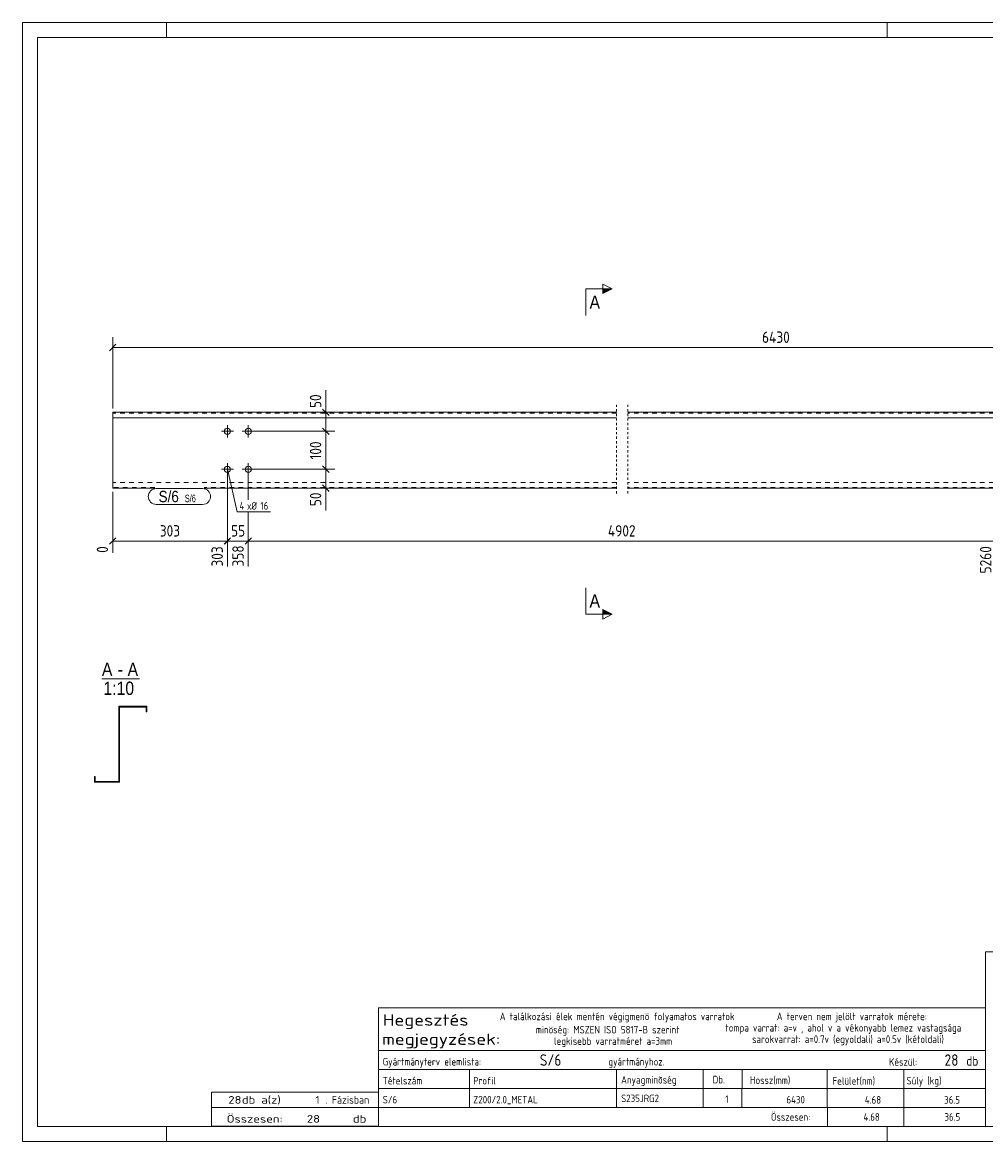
# Model space of a CAD drawing. Header units: millimetres. Extents: x 1 to 419, y 1 to 296.
# Tile 1 of 2: x 1 to 255, y 1 to 296. Entities that reach past the tile are written whole.
import ezdxf

# ---------------------------------------------------------------- set-up
doc = ezdxf.new("R2010")
doc.units = ezdxf.units.MM
doc.header["$LTSCALE"] = 0.6
for name, pattern in [('XKITLINE00', [0]), ('XKITLINE01', [4, 1, -1, 1, -1]), ('XKITLINE02', [4, 2, -2])]:
    doc.linetypes.add(name, pattern=pattern)
for name, color, linetype, lineweight in [('Bolt', 7, 'Continuous', 0), ('BoltMark', 3, 'Continuous', 0), ('DrawingSheet', 5, 'Continuous', 0), ('OtherObjectType', 1, 'Continuous', 0), ('Part', 2, 'Continuous', 0), ('PartMark', 3, 'Continuous', 0), ('Section', 6, 'Continuous', 0), ('Z-DIMENSIONS', 1, 'Continuous', 0)]:
    doc.layers.add(name, color=color, linetype=linetype, lineweight=lineweight)
doc.styles.add('ARIAL', font='ARIAL.TTF')
doc.styles.add('ISOCPEUR', font='ISOCPEUR.TTF')
doc.styles.add('ROMSIM', font='ARIAL.TTF')

msp = doc.modelspace()

# ---------------------------------------------------------------- hatches: boundary and pattern name
at = {"layer": 'Section'}
for points in [[(154, 225.75), (156.5, 225.75), (154, 224.5)], [(154, 141.24), (156.5, 139.99), (154, 139.99)]]:
    msp.add_hatch(color=6, dxfattribs=at).paths.add_polyline_path(points, flags=17)

# ---------------------------------------------------------------- linework, layer by layer
at = {"layer": 'Bolt', "color": 4, "linetype": 'XKITLINE00', "lineweight": 0}
for p, q in [((55.05, 186.63), (55.05, 189.83)), ((60.55, 186.63), (60.55, 189.83)), ((56.65, 188.23), (53.45, 188.23)), ((62.15, 188.23), (58.95, 188.23)), ((56.65, 178.23), (53.45, 178.23)), ((55.05, 176.63), (55.05, 179.83)), ((62.15, 178.23), (58.95, 178.23)), ((60.55, 176.63), (60.55, 179.83))]:
    msp.add_line(p, q, dxfattribs=at)
for centre in [(55.05, 188.23), (60.55, 188.23), (55.05, 178.23), (60.55, 178.23)]:
    msp.add_circle(centre, 0.8, dxfattribs=at)
at = {"layer": 'BoltMark', "color": 4, "linetype": 'XKITLINE00', "lineweight": 0}
for p, q in [((55.05, 178.23), (57.64, 166.97)), ((57.64, 166.97), (66.4, 166.97))]:
    msp.add_line(p, q, dxfattribs=at)
at = {"layer": 'DrawingSheet', "color": 2, "linetype": 'XKITLINE00', "lineweight": 0}
for p, q in [((419, 296), (1, 296)), ((1, 296), (1, 1)), ((39, 292), (39, 296)), ((229, 292), (229, 296)), ((39, 1), (39, 5)), ((229, 1), (229, 5)), ((1, 1), (419, 1))]:
    msp.add_line(p, q, dxfattribs=at)
at = {"layer": 'DrawingSheet', "color": 3, "linetype": 'XKITLINE00', "lineweight": 0}
for p, q in [((415, 292), (5, 292)), ((5, 292), (5, 5)), ((5, 5), (415, 5))]:
    msp.add_line(p, q, dxfattribs=at)
at = {"layer": 'OtherObjectType', "color": 6, "linetype": 'XKITLINE00', "lineweight": 0}
msp.add_line((21.96, 122.99), (31.84, 122.99), dxfattribs=at)
at = {"layer": 'OtherObjectType', "color": 7, "linetype": 'XKITLINE00', "lineweight": 0}
for p, q in [((254.84, 51.05), (254.84, 6.75)), ((254.84, 51.05), (415, 51.05)), ((94.84, 25), (94.84, 36.25)), ((94.84, 36.25), (254.84, 36.25)), ((254.84, 36.25), (254.84, 25)), ((94.84, 25), (254.84, 25)), ((94.84, 25), (254.84, 25)), ((94.84, 25), (94.84, 20)), ((254.84, 25), (254.84, 20)), ((94.84, 20), (254.84, 20)), ((94.84, 20), (94.84, 15)), ((118.84, 20), (118.84, 15)), ((157.61, 15), (157.61, 20)), ((180.5, 20), (180.5, 15)), ((190.7, 20), (190.7, 15.12)), ((213.15, 20), (213.15, 15)), ((233.33, 20), (233.33, 15)), ((254.84, 20), (254.84, 15)), ((94.84, 15), (254.84, 15)), ((94.84, 15), (94.84, 10)), ((118.84, 15), (118.84, 10)), ((157.61, 10), (157.61, 15)), ((180.5, 15), (180.5, 10)), ((190.67, 15), (190.67, 10)), ((213.18, 15), (213.18, 10)), ((233.33, 15), (233.33, 10)), ((254.84, 15), (254.84, 10)), ((50.84, 10), (50.84, 14)), ((50.84, 14), (94.84, 14)), ((94.84, 10), (94.84, 14)), ((50.84, 10), (94.84, 10)), ((50.85, 5.02), (50.84, 9.99)), ((50.84, 9.98), (94.74, 9.98)), ((94.84, 10), (254.84, 10)), ((94.84, 10), (94.84, 5)), ((213.19, 10), (213.19, 5)), ((233.31, 10), (233.31, 5)), ((254.84, 10), (254.84, 5)), ((50.89, 5.03), (94.79, 5.03)), ((94.84, 5), (254.84, 5))]:
    msp.add_line(p, q, dxfattribs=at)
at = {"layer": 'Part', "color": 2, "linetype": 'XKITLINE01', "lineweight": 0}
for p, q in [((157.59, 195.23), (157.59, 171.23)), ((160.59, 195.23), (160.59, 171.23))]:
    msp.add_line(p, q, dxfattribs=at)
at = {"layer": 'Part', "color": 2, "linetype": 'XKITLINE00', "lineweight": 0}
for p, q in [((157.59, 193.23), (24.8, 193.23)), ((24.8, 193.23), (24.8, 173.23)), ((374.63, 193.23), (160.59, 193.23)), ((157.59, 191.73), (24.8, 191.73)), ((374.63, 191.73), (160.59, 191.73)), ((35.9, 173.23), (24.8, 173.23)), ((157.59, 173.23), (48.9, 173.23)), ((374.63, 173.23), (160.59, 173.23)), ((26.4, 95.94), (26.4, 115.74)), ((26.4, 115.74), (33.8, 115.74)), ((33.6, 115.54), (26.6, 115.54)), ((26.6, 115.54), (26.6, 95.74)), ((33.6, 114.24), (33.6, 115.54)), ((33.8, 115.74), (33.8, 114.24)), ((33.8, 114.24), (33.6, 114.24)), ((20, 95.74), (20, 97.24)), ((20, 97.24), (20.2, 97.24)), ((26.6, 95.74), (20, 95.74)), ((20.2, 97.24), (20.2, 95.94)), ((20.2, 95.94), (26.4, 95.94))]:
    msp.add_line(p, q, dxfattribs=at)
at = {"layer": 'Part', "color": 7, "linetype": 'XKITLINE02', "lineweight": 0}
for p, q in [((157.59, 193.03), (24.8, 193.03)), ((374.63, 193.03), (160.59, 193.03)), ((157.59, 174.73), (24.8, 174.73)), ((374.63, 174.73), (160.59, 174.73)), ((35.9, 173.43), (24.8, 173.43)), ((157.59, 173.43), (48.9, 173.43)), ((374.63, 173.43), (160.59, 173.43))]:
    msp.add_line(p, q, dxfattribs=at)
at = {"layer": 'Part', "color": 11, "linetype": 'XKITLINE00', "lineweight": 0}
for p, q in [((27.4, 115.54), (27.6, 115.74)), ((33.59, 115.53), (33.8, 115.74)), ((33.8, 115.74), (33.8, 115.74)), ((26.4, 114.53), (26.6, 114.73)), ((26.4, 108.34), (26.6, 108.54)), ((26.4, 105.24), (26.6, 105.44)), ((26.4, 99.04), (26.6, 99.24)), ((23.09, 95.74), (23.29, 95.94)), ((26.19, 95.74), (26.4, 95.94)), ((26.4, 95.95), (26.6, 96.15))]:
    msp.add_line(p, q, dxfattribs=at)
at = {"layer": 'PartMark', "color": 7, "linetype": 'XKITLINE00', "lineweight": 0}
for p, q in [((36.3, 173.13), (48.5, 173.13)), ((36.3, 168.93), (48.5, 168.93))]:
    msp.add_line(p, q, dxfattribs=at)
for centre, start, end in [((36.3, 171.03), 90, 270), ((48.5, 171.03), 270, 90)]:
    msp.add_arc(centre, 2.1, start, end, dxfattribs=at)
at = {"layer": 'Section', "color": 6, "linetype": 'XKITLINE00', "lineweight": 0}
for p, q in [((149.5, 225.75), (149.5, 218.75)), ((149.5, 225.75), (156.5, 225.75)), ((154, 224.5), (154, 227)), ((154, 227), (156.5, 225.75)), ((156.5, 225.75), (154, 224.5)), ((149.5, 139.99), (149.5, 146.99)), ((149.5, 139.99), (156.5, 139.99)), ((156.5, 139.99), (154, 141.24)), ((154, 141.24), (154, 138.74)), ((156.5, 139.99), (154, 138.74))]:
    msp.add_line(p, q, dxfattribs=at)
at = {"layer": 'Z-DIMENSIONS', "color": 7, "linetype": 'XKITLINE00', "lineweight": 0}
for p, q in [((24.8, 194.23), (24.8, 213.02)), ((25.65, 211.17), (23.95, 209.47)), ((24.8, 210.32), (374.63, 210.32)), ((80.99, 193.23), (80.99, 199.09)), ((80.99, 193.23), (80.99, 199.09)), ((61.55, 193.23), (83.39, 193.23)), ((80.15, 194.08), (81.84, 192.38)), ((80.99, 188.23), (80.99, 193.23)), ((80.15, 189.08), (81.84, 187.38)), ((80.15, 189.08), (81.84, 187.38)), ((61.55, 188.23), (83.39, 188.23)), ((61.55, 188.23), (83.39, 188.23)), ((80.99, 178.23), (80.99, 188.23)), ((55.05, 177.23), (55.05, 152.57)), ((55.05, 177.23), (55.05, 152.57)), ((60.55, 177.23), (60.55, 170.17)), ((60.55, 177.23), (60.55, 170.17)), ((61.55, 178.23), (83.39, 178.23)), ((61.55, 178.23), (83.39, 178.23)), ((80.15, 179.08), (81.84, 177.38)), ((80.15, 179.08), (81.84, 177.38)), ((80.99, 173.23), (80.99, 178.23)), ((80.15, 174.08), (81.84, 172.38)), ((24.8, 172.23), (24.8, 156.18)), ((61.55, 173.23), (83.39, 173.23)), ((80.99, 173.23), (80.99, 167.37)), ((80.99, 173.23), (80.99, 167.37)), ((60.55, 166.97), (60.55, 152.57)), ((60.55, 166.97), (60.55, 152.57)), ((25.65, 160.13), (23.95, 158.43)), ((55.65, 159.88), (54.2, 158.43)), ((55.9, 160.13), (54.35, 158.58)), ((61.4, 160.13), (59.7, 158.43)), ((61.4, 160.13), (59.85, 158.58)), ((24.8, 159.28), (55.05, 159.28)), ((55.05, 159.28), (60.55, 159.28)), ((60.55, 159.28), (257.63, 159.28))]:
    msp.add_line(p, q, dxfattribs=at)
at = {"layer": 'Z-DIMENSIONS', "color": 3}
for p in [(24.8, 210.32), (80.99, 193.23), (80.99, 188.23), (80.99, 188.23), (80.99, 178.23), (80.99, 178.23), (80.99, 173.23), (24.8, 159.28), (55.05, 159.28), (55.05, 159.28), (60.55, 159.28), (60.55, 159.28)]:
    msp.add_point(p, dxfattribs=at)

# ---------------------------------------------------------------- texts
at = {"layer": 'BoltMark', "color": 4, "style": 'ISOCPEUR', "width": 0.85}
for s, p in [('4', (58.24, 167.57)), ('xØ', (60.21, 167.57)), ('16', (63.74, 167.57))]:
    msp.add_text(s, height=2, dxfattribs=at).set_placement(p)
at = {"layer": 'OtherObjectType', "color": 6, "style": 'ARIAL', "width": 0.85}
for s, p in [('A', (21.96, 123.74)), ('A', (28.73, 123.74)), ('-', (26.12, 123.74)), ('1:10', (22.36, 118.74))]:
    msp.add_text(s, height=3.5, dxfattribs=at).set_placement(p)
at = {"layer": 'OtherObjectType', "color": 7, "style": 'ISOCPEUR'}
for s, height, width, p in [('Hegesztés', 3, 1.19, (95.99, 31.56)), ('A találkozási élek mentén végigmenö folyamatos varratok', 2, 0.85, (126.84, 33)), ('A terven nem jelölt varratok mérete:', 2, 0.85, (199.86, 33)), ('megjegyzések:', 3, 1.19, (95.84, 26.5)), ('minöség: MSZEN ISO 5817-B szerint', 2, 0.85, (136.34, 29.5)), ('tompa varrat: a=v , ahol v a vékonyabb lemez vastagsága', 2, 0.85, (186.34, 30)), ('legkisebb varratméret a=3mm', 2, 0.85, (141.16, 26.5)), ('sarokvarrat: a=0.7v (egyoldali) a=0.5v (kétoldali)', 2, 0.85, (193.34, 27)), ('db', 2.5, 0.85, (249.84, 21)), ('Gyártmányterv elemlista:                               gyártmányhoz.', 2, 0.85, (95.99, 21.06)), ('Készül:', 2, 0.85, (229.47, 21)), ('Tételszám', 2, 0.85, (95.99, 16.06)), ('Profil', 2, 0.85, (119.84, 16.06)), ('Anyagminõség', 2, 0.85, (158.83, 16.29)), ('Db.', 2, 0.85, (182.96, 16.35)), ('Hossz(mm)', 2, 0.85, (192.78, 16.2)), ('Felület(nm)', 2, 0.85, (214.56, 16)), ('Súly (kg)', 2, 0.85, (234.05, 16.06)), ('28', 2, 1.211571, (55.27, 11)), ('db a(z)', 2, 1.211571, (58.84, 11)), ('1', 2, 1.211571, (78.19, 11)), ('. Fázisban', 2, 0.935, (80.84, 11)), ('Összesen:', 2, 0.85, (198.33, 6.5)), ('Összesen:            db', 2, 1.211571, (54.84, 6)), ('28', 2, 1.211571, (75.99, 6))]:
    msp.add_text(s, height=height, dxfattribs=dict(at, width=width)).set_placement(p)
at = {"layer": 'OtherObjectType', "color": 5, "style": 'ISOCPEUR', "width": 0.85}
for s, height, p in [('S/6', 3, (137.38, 21)), ('28', 3, (244.09, 21)), ('S/6', 2, (95.99, 11.06)), ('Z200/2.0_METAL', 2, (119.84, 11.06)), ('S235JRG2', 2, (158.83, 11.4)), ('1', 2, (186.28, 11.17)), ('6430', 2, (202.41, 11.06)), ('4.68', 2, (223.06, 11)), ('36.5', 2, (243.99, 11)), ('4.68', 2, (222.72, 6.5)), ('36.5', 2, (244.06, 6.5))]:
    msp.add_text(s, height=height, dxfattribs=at).set_placement(p)
at = {"layer": 'PartMark', "color": 3, "style": 'ARIAL', "width": 0.85}
msp.add_text('S/6', height=3, dxfattribs=at).set_placement((36.9, 169.53))
at = {"layer": 'PartMark', "color": 1, "style": 'ROMSIM', "width": 0.6375}
msp.add_text('S/6', height=2, dxfattribs=at).set_placement((43.81, 169.53))
at = {"layer": 'Section', "color": 6, "style": 'ARIAL', "width": 0.85}
for p in [(150.5, 220.5), (150.5, 141.74)]:
    msp.add_text('A', height=3.5, dxfattribs=at).set_placement(p)
at = {"layer": 'Z-DIMENSIONS', "color": 3, "style": 'ISOCPEUR', "width": 0.85}
for s, p in [('6430', (195.98, 211.52)), ('303', (37.22, 160.48)), ('55', (56, 160.48)), ('4902', (155.35, 160.48))]:
    msp.add_text(s, height=3, dxfattribs=at).set_placement(p)
for s, p in [('50', (79.79, 194.35)), ('100', (79.79, 180.78)), ('50', (79.79, 168.49)), ('0', (23.6, 156.18)), ('303', (53.85, 152.57)), ('358', (59.35, 152.57)), ('5260', (256.43, 150.76))]:
    msp.add_text(s, height=3, rotation=90.0002, dxfattribs=at).set_placement(p)

doc.saveas('drawing.dxf')
